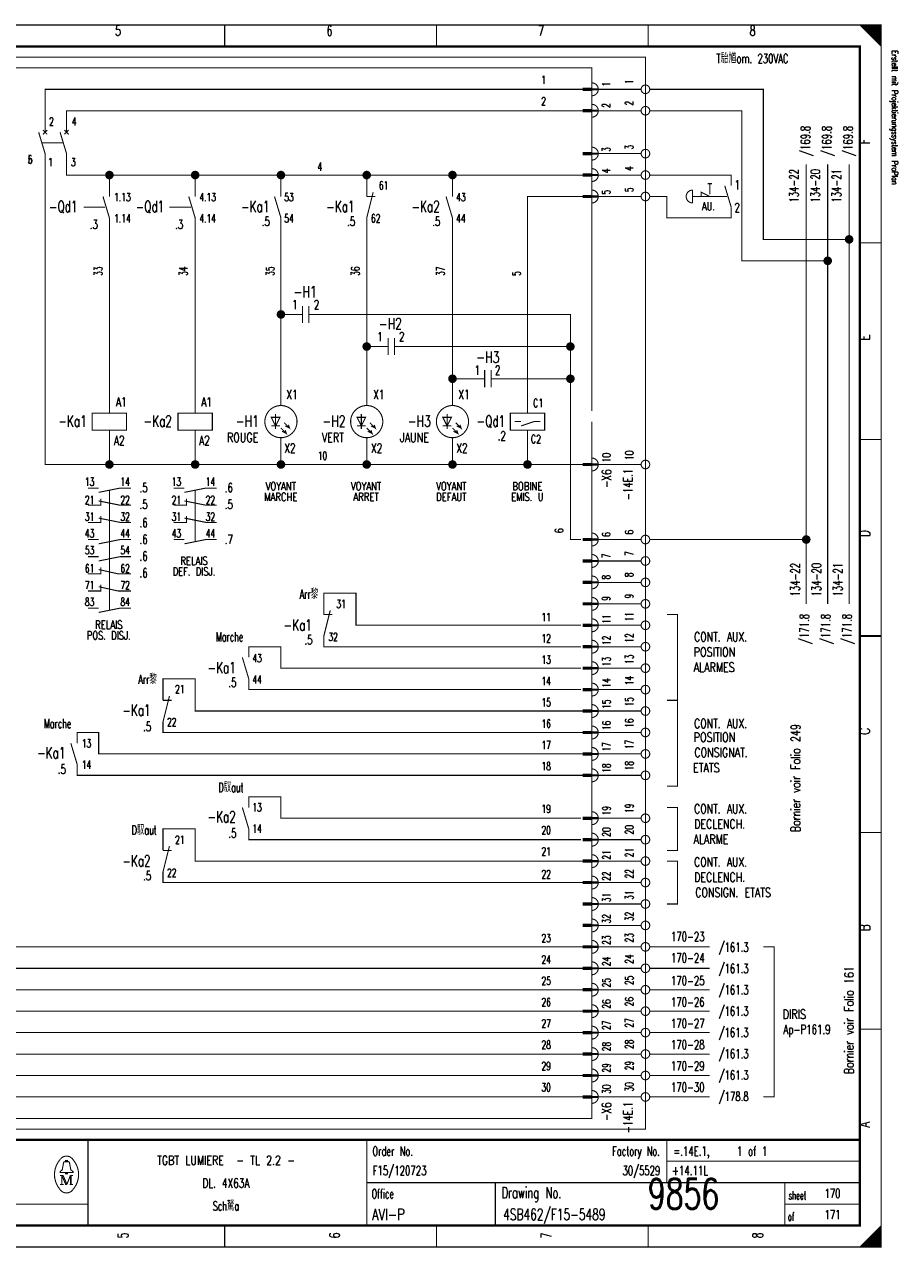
# Model space of a CAD drawing. Extents: x -1 to 409, y 0 to 286.
# Tile 2 of 2: x 205 to 409, y 0 to 285. Entities that reach past the tile are written whole.
import ezdxf
from ezdxf.enums import TextEntityAlignment as Align

# ---------------------------------------------------------------- set-up
doc = ezdxf.new("R2010")
doc.units = 0
doc.header["$MEASUREMENT"] = 0
doc.linetypes.add('GESTRICHELT', pattern=[3.75, 3, -0.75])
doc.layers.get('0').update_dxf_attribs({"color": 9, "linetype": 'CONTINUOUS'})
doc.layers.add('0L', color=7, linetype='CONTINUOUS')
doc.styles.get("Standard").update_dxf_attribs({"font": 'TXT', "bigfont": 'TXT'})

# ---------------------------------------------------------------- blocks, each defined once
blk = doc.blocks.new('BCIRCLE_FILLED')
at = {"color": 0, "linetype": 'Continuous', "const_width": 1, "flags": 128}
blk.add_lwpolyline([(0.5, 0, 1), (-0.5, 0, 1)], format="xyb", close=True, dxfattribs=at)

msp = doc.modelspace()

# ---------------------------------------------------------------- linework, layer by layer
at = {"color": 0, "const_width": 0.25, "flags": 128}
for points in [[(0, 142.5), (0, 285), (405, 285), (405, 0), (0, 0), (0, 142.5)], [(400, 285), (405, 280), (404.75, 280.25), (404.75, 285), (404.5, 285), (404.5, 280.5), (404.25, 280.75), (404.25, 285), (404, 285), (404, 281), (403.75, 281.25), (403.75, 285), (403.5, 285), (403.5, 281.5), (403.25, 281.75)], [(401.5, 283.5), (401.5, 285), (401.25, 285), (401.25, 283.75), (401, 284), (401, 285), (400.75, 285), (400.75, 284.25), (400.5, 284.5), (400.5, 285), (400.25, 285), (400.25, 284.75)], [(403.25, 281.75), (403.25, 285), (403, 285), (403, 282), (402.75, 282.25), (402.75, 285), (402.5, 285), (402.5, 282.5), (402.25, 282.75), (402.25, 285), (402, 285), (402, 283), (401.75, 283.25), (401.75, 285), (401.5, 285)], [(210, 260), (210, 270), (335.5, 270)], [(349, 270), (339, 270)], [(397.5, 235), (377.5, 235), (377.5, 270), (351, 270)], [(215, 260), (215, 265), (335.5, 265)], [(349, 265), (339, 265)], [(392.5, 230), (372.5, 230), (372.5, 265), (351, 265)], [(225, 182.5), (210, 182.5), (210, 255)], [(245, 250), (215, 250), (215, 255)], [(349, 255), (339, 255)], [(387.5, 150), (387.5, 252.5)], [(392.5, 150), (392.5, 252.5)], [(397.5, 150), (397.5, 252.5)], [(225, 250), (225, 245)], [(245, 245), (245, 250), (265, 250)], [(265, 245), (265, 250), (285, 250)], [(285, 245), (285, 250), (305, 250)], [(305, 245), (305, 250), (335.5, 250)], [(349, 250), (339, 250)], [(363, 245), (363, 246), (365, 245)], [(322.5, 194.5), (322.5, 245), (335.5, 245)], [(349, 245), (339, 245)], [(225, 194.5), (225, 240)], [(245, 194.5), (245, 240)], [(265, 196.25), (265, 240)], [(285, 196.25), (285, 240)], [(305, 196.25), (305, 240)], [(267, 217.5), (265, 217.5)], [(294.5, 210), (332.5, 210), (332.5, 217.5), (274.5, 217.5)], [(287, 210), (285, 210)], [(317, 202.5), (332.5, 202.5), (332.5, 210)], [(335.5, 55), (187.5, 55), (187.5, 207.5)], [(335.5, 60), (192.5, 60), (192.5, 207.5)], [(335.5, 65), (197.5, 65), (197.5, 207.5)], [(335.5, 70), (202.5, 70), (202.5, 207.5)], [(309.5, 202.5), (305, 202.5)], [(335, 165), (332.5, 165), (332.5, 202.5)], [(322.5, 194.5), (326.5, 194.5), (326.5, 190.5), (318.5, 190.5), (318.5, 194.5), (322.5, 194.5)], [(264.75, 193.5), (262.75, 193.5), (263.75, 191.5), (264.75, 193.5)], [(265, 191), (266.25, 189.75), (266, 190.5), (266.25, 189.75), (265.25, 190.25)], [(265.75, 192.25), (267, 191), (266.75, 191.75), (267, 191), (266, 191.5)], [(284.75, 193.5), (282.75, 193.5), (283.75, 191.5), (284.75, 193.5)], [(285, 191), (286.25, 189.75), (286, 190.5), (286.25, 189.75), (285.25, 190.25)], [(285.75, 192.25), (287, 191), (286.75, 191.75), (287, 191), (286, 191.5)], [(304.75, 193.5), (302.75, 193.5), (303.75, 191.5), (304.75, 193.5)], [(305, 191), (306.25, 189.75), (306, 190.5), (306.25, 189.75), (305.25, 190.25)], [(305.75, 192.25), (307, 191), (306.75, 191.75), (307, 191), (306, 191.5)], [(321, 191.5), (324, 192.5), (325.5, 192.5)], [(245, 182.5), (225, 182.5), (225, 190.5)], [(265, 182.5), (245, 182.5), (245, 190.5)], [(285, 182.5), (265, 182.5), (265, 188.75)], [(305, 182.5), (285, 182.5), (285, 188.75)], [(322.5, 182.5), (305, 182.5), (305, 188.75)], [(335.5, 182.5), (322.5, 182.5), (322.5, 190.5)], [(349, 182.5), (339, 182.5)], [(222.5, 176), (227.5, 177), (230, 177)], [(242.5, 176), (247.5, 177), (250, 177)], [(335.5, 50), (172.5, 50), (172.5, 175), (103, 175)], [(220, 173), (223, 173), (223, 174.5)], [(222.5, 174), (227.5, 173), (230, 173)], [(240, 173), (243, 173), (243, 174.5)], [(242.5, 174), (247.5, 173), (250, 173)], [(220, 169), (223, 169), (223, 170.5)], [(222.5, 170), (227.5, 169), (230, 169)], [(240, 169), (243, 169), (243, 170.5)], [(242.5, 170), (247.5, 169), (250, 169)], [(222.5, 164), (227.5, 165), (230, 165)], [(242.5, 164), (247.5, 165), (250, 165)], [(349, 165), (339, 165)], [(387.5, 165), (351, 165)], [(222.5, 160), (227.5, 161), (230, 161)], [(349, 160), (339, 160)], [(220, 157), (223, 157), (223, 158.5)], [(222.5, 158), (227, 157), (230, 157)], [(335.5, 45), (167.5, 45), (167.5, 155), (108, 155)], [(220, 153), (223, 153), (223, 154.5)], [(222.5, 154), (227, 153), (230, 153)], [(349, 155), (339, 155)], [(335, 145), (282.5, 145), (282.5, 152.5), (275, 152.5), (275, 147.5)], [(222.5, 148), (227.5, 149), (230, 149)], [(349, 150), (339, 150)], [(355, 127.5), (357.5, 127.5), (357.5, 147.5), (355, 147.5)], [(335, 140), (275, 140), (275, 142.5)], [(349, 145), (339, 145)], [(335, 135), (265, 135), (265, 140), (257.5, 140), (257.5, 137.5)], [(349, 140), (339, 140)], [(335.5, 40), (162.5, 40), (162.5, 135), (113, 135)], [(349, 135), (339, 135)], [(335.5, 125), (245, 125), (245, 132.5), (237.5, 132.5), (237.5, 127.5)], [(335, 130), (257.5, 130), (257.5, 132.5)], [(349, 130), (339, 130)], [(355, 127.5), (357.5, 127.5), (357.5, 107.5), (355, 107.5)], [(349, 125), (339, 125)], [(335.5, 35), (157.5, 35), (157.5, 120), (125, 120)], [(335.5, 115), (222.5, 115), (222.5, 120), (217.5, 120), (217.5, 117.5)], [(335.5, 120), (237.5, 120), (237.5, 122.5)], [(349, 120), (339, 120)], [(349, 115), (339, 115)], [(335.5, 110), (217.5, 110), (217.5, 112.5)], [(349, 110), (339, 110)], [(335, 100), (265, 100), (265, 105), (257.5, 105), (257.5, 102.5)], [(349, 100), (339, 100)], [(355, 102.5), (357.5, 102.5), (357.5, 92.5), (355, 92.5)], [(335.5, 90), (245, 90), (245, 97.5), (237.5, 97.5), (237.5, 92.5)], [(335, 95), (257.5, 95), (257.5, 97.5)], [(349, 95), (339, 95)], [(349, 90), (339, 90)], [(355, 90), (357.5, 90), (357.5, 80), (355, 80)], [(335.5, 85), (237.5, 85), (237.5, 87.5)], [(349, 85), (339, 85)], [(349, 80), (339, 80)], [(349, 75), (339, 75)], [(349, 70), (339, 70)], [(365, 70), (351, 70)], [(377.5, 70), (380, 70), (380, 35), (377.5, 35)], [(349, 65), (339, 65)], [(365, 65), (351, 65)], [(349, 60), (339, 60)], [(365, 60), (351, 60)], [(349, 55), (339, 55)], [(365, 55), (351, 55)], [(349, 50), (339, 50)], [(365, 50), (351, 50)], [(349, 45), (339, 45)], [(365, 45), (351, 45)], [(349, 40), (339, 40)], [(365, 40), (351, 40)], [(349, 35), (339, 35)], [(365, 35), (351, 35)], [(214.8, 19.9), (214.8, 20.2), (215.2, 20.2), (215.2, 19.9)], [(214.8, 17.4), (213.5, 17.4), (213.5, 17.6), (214, 18), (214.3, 19.6)], [(215.2, 17.4), (216.5, 17.4), (216.5, 17.6), (216, 18), (215.7, 19.6)], [(213.9, 16.7), (213.9, 14.6), (213.5, 14.6)], [(213.9, 16.7), (214.8, 14.6), (215.1, 14.6)], [(403, 0), (403, 3), (402.75, 2.75), (402.75, 0), (402.5, 0), (402.5, 2.5), (402.25, 2.25), (402.25, 0), (402, 0), (402, 2), (401.75, 1.75), (401.75, 0), (401.5, 0), (401.5, 1.5), (401.25, 1.25)], [(404.75, 4.75), (404.75, 0), (404.5, 0), (404.5, 4.5), (404.25, 4.25), (404.25, 0), (404, 0), (404, 4), (403.75, 3.75), (403.75, 0), (403.5, 0), (403.5, 3.5), (403.25, 3.25), (403.25, 0), (403, 0)], [(401.25, 1.25), (401.25, 0), (401, 0), (401, 1), (400.75, 0.75), (400.75, 0), (400.5, 0), (400.5, 0.5), (400.25, 0.25), (400.25, 0)]]:
    msp.add_lwpolyline(points, dxfattribs=at)
at = {"color": 0, "flags": 128}
for points, const_width in [([(0, 285), (405, 285), (405, 0), (0, 0)], 0.25), ([(5, 280), (400, 280), (400, 5), (5, 5)], 0.5), ([(5, 280), (400, 280), (400, 5), (5, 5)], 0.25), ([(337.5, 269.75), (335.5, 269.75), (335.5, 270.25), (337.5, 270.25)], 0.25), ([(337.5, 264.75), (335.5, 264.75), (335.5, 265.25), (337.5, 265.25)], 0.25), ([(337.5, 254.75), (335.5, 254.75), (335.5, 255.25), (337.5, 255.25)], 0.25), ([(337.5, 249.75), (335.5, 249.75), (335.5, 250.25), (337.5, 250.25)], 0.25), ([(337.5, 244.75), (335.5, 244.75), (335.5, 245.25), (337.5, 245.25)], 0.25), ([(221, 190.5), (229, 190.5), (229, 194.5), (221, 194.5)], 0.25), ([(241, 190.5), (249, 190.5), (249, 194.5), (241, 194.5)], 0.25), ([(337.5, 182.25), (335.5, 182.25), (335.5, 182.75), (337.5, 182.75)], 0.25), ([(337.5, 164.75), (335.5, 164.75), (335.5, 165.25), (337.5, 165.25)], 0.25), ([(337.5, 159.75), (335.5, 159.75), (335.5, 160.25), (337.5, 160.25)], 0.25), ([(337.5, 154.75), (335.5, 154.75), (335.5, 155.25), (337.5, 155.25)], 0.25), ([(337.5, 149.75), (335.5, 149.75), (335.5, 150.25), (337.5, 150.25)], 0.25), ([(337.5, 144.75), (335.5, 144.75), (335.5, 145.25), (337.5, 145.25)], 0.25), ([(337.5, 139.75), (335.5, 139.75), (335.5, 140.25), (337.5, 140.25)], 0.25), ([(337.5, 134.75), (335.5, 134.75), (335.5, 135.25), (337.5, 135.25)], 0.25), ([(337.5, 129.75), (335.5, 129.75), (335.5, 130.25), (337.5, 130.25)], 0.25), ([(337.5, 124.75), (335.5, 124.75), (335.5, 125.25), (337.5, 125.25)], 0.25), ([(337.5, 119.75), (335.5, 119.75), (335.5, 120.25), (337.5, 120.25)], 0.25), ([(337.5, 114.75), (335.5, 114.75), (335.5, 115.25), (337.5, 115.25)], 0.25), ([(337.5, 109.75), (335.5, 109.75), (335.5, 110.25), (337.5, 110.25)], 0.25), ([(337.5, 99.75), (335.5, 99.75), (335.5, 100.25), (337.5, 100.25)], 0.25), ([(337.5, 94.75), (335.5, 94.75), (335.5, 95.25), (337.5, 95.25)], 0.25), ([(337.5, 89.75), (335.5, 89.75), (335.5, 90.25), (337.5, 90.25)], 0.25), ([(337.5, 84.75), (335.5, 84.75), (335.5, 85.25), (337.5, 85.25)], 0.25), ([(337.5, 79.75), (335.5, 79.75), (335.5, 80.25), (337.5, 80.25)], 0.25), ([(337.5, 74.75), (335.5, 74.75), (335.5, 75.25), (337.5, 75.25)], 0.25), ([(337.5, 69.75), (335.5, 69.75), (335.5, 70.25), (337.5, 70.25)], 0.25), ([(337.5, 64.75), (335.5, 64.75), (335.5, 65.25), (337.5, 65.25)], 0.25), ([(337.5, 59.75), (335.5, 59.75), (335.5, 60.25), (337.5, 60.25)], 0.25), ([(337.5, 54.75), (335.5, 54.75), (335.5, 55.25), (337.5, 55.25)], 0.25), ([(337.5, 49.75), (335.5, 49.75), (335.5, 50.25), (337.5, 50.25)], 0.25), ([(337.5, 44.75), (335.5, 44.75), (335.5, 45.25), (337.5, 45.25)], 0.25), ([(337.5, 39.75), (335.5, 39.75), (335.5, 40.25), (337.5, 40.25)], 0.25), ([(337.5, 34.75), (335.5, 34.75), (335.5, 35.25), (337.5, 35.25)], 0.25), ([(214.8, 17.4), (215.2, 17.4), (215.2, 17.1), (214.8, 17.1)], 0.25)]:
    msp.add_lwpolyline(points, close=True, dxfattribs=dict(at, const_width=const_width))
at = {"color": 0}
for points, const_width in [([(251.875, 285), (251.875, 280)], 0.25), ([(301.25, 285), (301.25, 280)], 0.25), ([(350.625, 285), (350.625, 280)], 0.25), ([(335.5, 270), (337.5, 270)], 0.25), ([(335.5, 265), (337.5, 265)], 0.25), ([(208.5, 260), (210, 255)], 0.25), ([(210.5, 260.5), (209.5, 259.5)], 0.25), ([(209.5, 260.5), (210.5, 259.5)], 0.25), ([(213.5, 260), (215, 255)], 0.25), ([(215.5, 260.5), (214.5, 259.5)], 0.25), ([(214.5, 260.5), (215.5, 259.5)], 0.25), ([(335.5, 255), (337.5, 255)], 0.25), ([(335.5, 250), (337.5, 250)], 0.25), ([(286.5, 246), (285, 240)], 0.25), ([(361, 246.5), (361, 243.5)], 0.25), ([(364.5, 248), (365.5, 248)], 0.25), ([(368.5, 247.5), (370, 242.5)], 0.25), ([(223.5, 245), (225, 240)], 0.25), ([(243.5, 245), (245, 240)], 0.25), ([(263.5, 245), (265, 240)], 0.25), ([(285, 245), (287, 245)], 0.25), ([(303.5, 245), (305, 240)], 0.25), ([(335.5, 245), (337.5, 245)], 0.25), ([(405, 234.167), (400, 234.167)], 0.25), ([(270, 217.5), (267, 217.5)], 0.25), ([(270, 219.5), (270, 215.5)], 0.25), ([(271.5, 219.5), (271.5, 215.5)], 0.25), ([(271.5, 217.5), (274.5, 217.5)], 0.25), ([(290, 212), (290, 208)], 0.25), ([(291.5, 212), (291.5, 208)], 0.25), ([(290, 210), (287, 210)], 0.25), ([(291.5, 210), (294.5, 210)], 0.25), ([(312.5, 202.5), (309.5, 202.5)], 0.25), ([(312.5, 204.5), (312.5, 200.5)], 0.25), ([(314, 204.5), (314, 200.5)], 0.25), ([(314, 202.5), (317, 202.5)], 0.25), ([(263.75, 194.25), (263.75, 190.75)], 0.25), ([(283.75, 194.25), (283.75, 190.75)], 0.25), ([(303.75, 194.25), (303.75, 190.75)], 0.25), ([(262.75, 191.5), (264.75, 191.5)], 0.25), ([(282.75, 191.5), (284.75, 191.5)], 0.25), ([(302.75, 191.5), (304.75, 191.5)], 0.25), ([(319.5, 192.5), (321, 192.5)], 0.25), ([(405, 188.334), (400, 188.334)], 0.25), ([(335.5, 182.5), (337.5, 182.5)], 0.25), ([(220, 177), (222.5, 177)], 0.25), ([(240, 177), (242.5, 177)], 0.25), ([(220, 165), (222.5, 165)], 0.25), ([(240, 165), (242.5, 165)], 0.25), ([(335.5, 165), (337.5, 165)], 0.25), ([(220, 161), (222.5, 161)], 0.25), ([(335.5, 160), (337.5, 160)], 0.25), ([(335.5, 155), (337.5, 155)], 0.25), ([(220, 149), (222.5, 149)], 0.25), ([(276.5, 148.5), (275, 142.5)], 0.25), ([(335.5, 150), (337.5, 150)], 0.25), ([(275, 147.5), (277, 147.5)], 0.25), ([(335.5, 145), (337.5, 145)], 0.25), ([(400, 142.5), (405, 142.5)], 0.5), ([(405, 142.5), (400, 142.5)], 0.25), ([(335.5, 140), (337.5, 140)], 0.25), ([(256, 137.5), (257.5, 132.5)], 0.25), ([(335.5, 135), (337.5, 135)], 0.25), ([(239, 128.5), (237.5, 122.5)], 0.25), ([(335.5, 130), (337.5, 130)], 0.25), ([(237.5, 127.5), (239.5, 127.5)], 0.25), ([(335.5, 125), (337.5, 125)], 0.25), ([(335.5, 120), (337.5, 120)], 0.25), ([(216, 117.5), (217.5, 112.5)], 0.25), ([(335.5, 115), (337.5, 115)], 0.25), ([(335.5, 110), (337.5, 110)], 0.25), ([(256, 102.5), (257.5, 97.5)], 0.25), ([(335.5, 100), (337.5, 100)], 0.25), ([(335.5, 95), (337.5, 95)], 0.25), ([(405, 96.667), (400, 96.667)], 0.25), ([(239, 93.5), (237.5, 87.5)], 0.25), ([(237.5, 92.5), (239.5, 92.5)], 0.25), ([(335.5, 90), (337.5, 90)], 0.25), ([(335.5, 85), (337.5, 85)], 0.25), ([(335.5, 80), (337.5, 80)], 0.25), ([(335.5, 75), (337.5, 75)], 0.25), ([(335.5, 70), (337.5, 70)], 0.25), ([(335.5, 65), (337.5, 65)], 0.25), ([(335.5, 60), (337.5, 60)], 0.25), ([(335.5, 55), (337.5, 55)], 0.25), ([(335.5, 50), (337.5, 50)], 0.25), ([(405, 50.834), (400, 50.834)], 0.25), ([(335.5, 45), (337.5, 45)], 0.25), ([(335.5, 40), (337.5, 40)], 0.25), ([(335.5, 35), (337.5, 35)], 0.25), ([(400, 25), (5, 25)], 0.5), ([(220, 25), (220, 5)], 0.25), ([(285, 25), (285, 5)], 0.25), ([(355, 25), (355, 15)], 0.25), ([(214.6, 19.9), (215.5, 19.9)], 0.25), ([(355, 20), (400, 20)], 0.25), ([(213.5, 16.7), (214.2, 16.7)], 0.25), ([(213.9, 14.6), (214.3, 14.6)], 0.25), ([(214.2, 16.7), (215.1, 14.6)], 0.25), ([(215.1, 14.6), (215.9, 16.7)], 0.25), ([(216.5, 14.6), (215.7, 14.6)], 0.25), ([(215.9, 14.6), (215.9, 16.7)], 0.25), ([(215.9, 16.7), (216.5, 16.7)], 0.25), ([(216.1, 16.7), (216.1, 14.6)], 0.25), ([(285, 15), (400, 15)], 0.25), ([(315, 15), (315, 5)], 0.25), ([(382.5, 15), (382.5, 5)], 0.25), ([(5, 10), (220, 10)], 0.25), ([(382.5, 10), (400, 10)], 0.25), ([(251.875, 0), (251.875, 5)], 0.25), ([(301.25, 0), (301.25, 5)], 0.25), ([(350.625, 0), (350.625, 5)], 0.25), ([(405, 5), (400, 0)], 0.25)]:
    msp.add_lwpolyline(points, dxfattribs=dict(at, const_width=const_width))
at = {"color": 0, "linetype": 'GESTRICHELT', "const_width": 0.25, "flags": 128}
for points in [[(67.5, 277.5), (350, 277.5), (350, 27.5), (125, 27.5), (125, 65), (67.5, 65), (67.5, 277.5)], [(70, 250), (150, 250), (150, 275), (337.5, 275), (337.5, 225)], [(337.5, 192.5), (337.5, 30), (150, 30), (150, 82.5), (70, 82.5), (70, 250)], [(370, 247.5), (370, 250), (351, 250)], [(370, 242.5), (370, 240), (355, 240), (355, 245), (351, 245)]]:
    msp.add_lwpolyline(points, dxfattribs=at)
at = {"color": 0, "const_width": 0.25, "flags": 128}
for points in [[(337.5, 268.5, 1), (337.5, 271.5, 1)], [(337.5, 263.5, 1), (337.5, 266.5, 1)], [(337.5, 253.5, 1), (337.5, 256.5, 1)], [(337.5, 248.5, 1), (337.5, 251.5, 1)], [(337.5, 243.5, 1), (337.5, 246.5, 1)], [(361, 246.5, 1), (361, 243.5, 1)], [(337.5, 181, 1), (337.5, 184, 1)], [(337.5, 163.5, 1), (337.5, 166.5, 1)], [(337.5, 158.5, 1), (337.5, 161.5, 1)], [(337.5, 153.5, 1), (337.5, 156.5, 1)], [(337.5, 148.5, 1), (337.5, 151.5, 1)], [(337.5, 143.5, 1), (337.5, 146.5, 1)], [(337.5, 138.5, 1), (337.5, 141.5, 1)], [(337.5, 133.5, 1), (337.5, 136.5, 1)], [(337.5, 128.5, 1), (337.5, 131.5, 1)], [(337.5, 123.5, 1), (337.5, 126.5, 1)], [(337.5, 118.5, 1), (337.5, 121.5, 1)], [(337.5, 113.5, 1), (337.5, 116.5, 1)], [(337.5, 108.5, 1), (337.5, 111.5, 1)], [(337.5, 98.5, 1), (337.5, 101.5, 1)], [(337.5, 93.5, 1), (337.5, 96.5, 1)], [(337.5, 88.5, 1), (337.5, 91.5, 1)], [(337.5, 83.5, 1), (337.5, 86.5, 1)], [(337.5, 78.5, 1), (337.5, 81.5, 1)], [(337.5, 73.5, 1), (337.5, 76.5, 1)], [(337.5, 68.5, 1), (337.5, 71.5, 1)], [(337.5, 63.5, 1), (337.5, 66.5, 1)], [(337.5, 58.5, 1), (337.5, 61.5, 1)], [(337.5, 53.5, 1), (337.5, 56.5, 1)], [(337.5, 48.5, 1), (337.5, 51.5, 1)], [(337.5, 43.5, 1), (337.5, 46.5, 1)], [(337.5, 38.5, 1), (337.5, 41.5, 1)], [(337.5, 33.5, 1), (337.5, 36.5, 1)], [(213.499601, 20.388348, 0.373815), (213.488, 13.425, 0.373815)], [(216.493359, 20.403602, 0.530775), (213.513, 20.413, 0.530775)], [(214.6, 19.9, 0.414214), (214.3, 19.6, 0.414214)], [(215.7, 19.6, 0.414214), (215.4, 19.9, 0.414214)], [(216.498075, 13.401685, 0.378582), (216.463, 20.438, 0.378582)], [(213.502705, 13.401803, 0.532213), (216.488, 13.388, 0.532213)]]:
    msp.add_lwpolyline(points, format="xyb", dxfattribs=at)
for points in [[(351, 270, 1), (349, 270, 1)], [(351, 265, 1), (349, 265, 1)], [(351, 255, 1), (349, 255, 1)], [(351, 250, 1), (349, 250, 1)], [(351, 245, 1), (349, 245, 1)], [(268.75, 192.5, 1), (261.25, 192.5, 1)], [(288.75, 192.5, 1), (281.25, 192.5, 1)], [(308.75, 192.5, 1), (301.25, 192.5, 1)], [(351, 182.5, 1), (349, 182.5, 1)], [(351, 165, 1), (349, 165, 1)], [(351, 160, 1), (349, 160, 1)], [(351, 155, 1), (349, 155, 1)], [(351, 150, 1), (349, 150, 1)], [(351, 145, 1), (349, 145, 1)], [(351, 140, 1), (349, 140, 1)], [(351, 135, 1), (349, 135, 1)], [(351, 130, 1), (349, 130, 1)], [(351, 125, 1), (349, 125, 1)], [(351, 120, 1), (349, 120, 1)], [(351, 115, 1), (349, 115, 1)], [(351, 110, 1), (349, 110, 1)], [(351, 100, 1), (349, 100, 1)], [(351, 95, 1), (349, 95, 1)], [(351, 90, 1), (349, 90, 1)], [(351, 85, 1), (349, 85, 1)], [(351, 80, 1), (349, 80, 1)], [(351, 75, 1), (349, 75, 1)], [(351, 70, 1), (349, 70, 1)], [(351, 65, 1), (349, 65, 1)], [(351, 60, 1), (349, 60, 1)], [(351, 55, 1), (349, 55, 1)], [(351, 50, 1), (349, 50, 1)], [(351, 45, 1), (349, 45, 1)], [(351, 40, 1), (349, 40, 1)], [(351, 35, 1), (349, 35, 1)]]:
    msp.add_lwpolyline(points, format="xyb", close=True, dxfattribs=at)
at = {"color": 0, "linetype": 'GESTRICHELT', "const_width": 0.25}
for points in [[(209.25, 257.5), (214.25, 257.5)], [(365, 248), (365, 245.5)], [(219, 242.5), (224, 242.5)], [(239, 242.5), (244, 242.5)], [(367, 245), (361, 245)], [(364, 245), (369, 245)], [(337.5, 195), (337.5, 230)], [(225, 164.5), (225, 176.5)], [(245, 164.5), (245, 176.5)], [(225, 148.5), (225, 169)]]:
    msp.add_lwpolyline(points, dxfattribs=at)
at = {"layer": '0L', "color": 0}
for points in [[(338.95, 270.25), (337.55, 270.25), (338.95, 269.75), (337.55, 269.75)], [(338.95, 265.25), (337.55, 265.25), (338.95, 264.75), (337.55, 264.75)], [(338.95, 255.25), (337.55, 255.25), (338.95, 254.75), (337.55, 254.75)], [(338.95, 250.25), (337.55, 250.25), (338.95, 249.75), (337.55, 249.75)], [(338.95, 245.25), (337.55, 245.25), (338.95, 244.75), (337.55, 244.75)], [(338.95, 182.75), (337.55, 182.75), (338.95, 182.25), (337.55, 182.25)], [(338.95, 165.25), (337.55, 165.25), (338.95, 164.75), (337.55, 164.75)], [(338.95, 160.25), (337.55, 160.25), (338.95, 159.75), (337.55, 159.75)], [(338.95, 155.25), (337.55, 155.25), (338.95, 154.75), (337.55, 154.75)], [(338.95, 150.25), (337.55, 150.25), (338.95, 149.75), (337.55, 149.75)], [(338.95, 145.25), (337.55, 145.25), (338.95, 144.75), (337.55, 144.75)], [(338.95, 140.25), (337.55, 140.25), (338.95, 139.75), (337.55, 139.75)], [(338.95, 135.25), (337.55, 135.25), (338.95, 134.75), (337.55, 134.75)], [(338.95, 130.25), (337.55, 130.25), (338.95, 129.75), (337.55, 129.75)], [(338.95, 125.25), (337.55, 125.25), (338.95, 124.75), (337.55, 124.75)], [(338.95, 120.25), (337.55, 120.25), (338.95, 119.75), (337.55, 119.75)], [(338.95, 115.25), (337.55, 115.25), (338.95, 114.75), (337.55, 114.75)], [(338.95, 110.25), (337.55, 110.25), (338.95, 109.75), (337.55, 109.75)], [(338.95, 100.25), (337.55, 100.25), (338.95, 99.75), (337.55, 99.75)], [(338.95, 95.25), (337.55, 95.25), (338.95, 94.75), (337.55, 94.75)], [(338.95, 90.25), (337.55, 90.25), (338.95, 89.75), (337.55, 89.75)], [(338.95, 85.25), (337.55, 85.25), (338.95, 84.75), (337.55, 84.75)], [(338.95, 80.25), (337.55, 80.25), (338.95, 79.75), (337.55, 79.75)], [(338.95, 75.25), (337.55, 75.25), (338.95, 74.75), (337.55, 74.75)], [(338.95, 70.25), (337.55, 70.25), (338.95, 69.75), (337.55, 69.75)], [(338.95, 65.25), (337.55, 65.25), (338.95, 64.75), (337.55, 64.75)], [(338.95, 60.25), (337.55, 60.25), (338.95, 59.75), (337.55, 59.75)], [(338.95, 55.25), (337.55, 55.25), (338.95, 54.75), (337.55, 54.75)], [(338.95, 50.25), (337.55, 50.25), (338.95, 49.75), (337.55, 49.75)], [(338.95, 45.25), (337.55, 45.25), (338.95, 44.75), (337.55, 44.75)], [(338.95, 40.25), (337.55, 40.25), (338.95, 39.75), (337.55, 39.75)], [(338.95, 35.25), (337.55, 35.25), (338.95, 34.75), (337.55, 34.75)]]:
    msp.add_solid(points, dxfattribs=at)

# ---------------------------------------------------------------- block references
at = {"color": 0}
for p in [(225, 250), (245, 250), (265, 250), (285, 250), (305, 250), (397.5, 235), (392.5, 230), (265, 217.5), (285, 210), (332.5, 210), (305, 202.5), (332.5, 202.5), (225, 182.5), (245, 182.5), (265, 182.5), (285, 182.5), (305, 182.5), (322.5, 182.5), (387.5, 165)]:
    msp.add_blockref('BCIRCLE_FILLED', p, dxfattribs=at)

# ---------------------------------------------------------------- texts
for s, height, width, p in [('5', 2.38125, 0.672, (226.989415, 284.858032)), ('6', 2.38125, 0.672, (276.323163, 284.858032)), ('7', 2.38125, 0.672, (325.656912, 284.858032)), ('8', 2.38125, 0.672, (374.99066, 284.858032)), ('AU.', 1.905, 0.738667, (364.698007, 243.687422)), ('-H1', 2.619375, 0.709333, (270.644458, 224.09589)), ('-H2', 2.619375, 0.709333, (290.519925, 216.64259)), ('-H3', 2.619375, 0.709333, (313.234745, 208.834371)), ('VOYANT', 1.905, 0.76, (264.965753, 178.382316)), ('VOYANT', 1.905, 0.76, (284.84122, 178.382316)), ('VOYANT', 1.905, 0.76, (304.716687, 178.382316)), ('BOBINE', 1.905, 0.76, (322.46264, 178.382316)), ('MARCHE', 1.905, 0.76, (264.965753, 175.897883)), ('ARRET', 1.905, 0.76, (284.84122, 175.897883)), ('DEFAUT', 1.905, 0.76, (304.716687, 175.897883)), ('EMIS. U', 1.905, 0.741714, (322.46264, 175.897883)), ('RELAIS', 1.905, 0.76, (244.735367, 160.991283)), ('DEF. DISJ.', 1.905, 0.7408, (244.735367, 158.506849)), ('RELAIS', 1.905, 0.76, (224.8599, 146.084682)), ('POS. DISJ.', 1.905, 0.7408, (224.8599, 143.600249)), ('TGBT LUMIERE  - TL 2.2 -', 2.143125, 0.754667, (252.188667, 21.295143)), ('DL. 4X63A', 2.143125, 0.716444, (252.188667, 15.971357)), ('Sch駑a', 2.143125, 0.626667, (252.188667, 10.647572))]:
    msp.add_text(s, height=height, dxfattribs=dict(at, width=width)).set_placement(p, align=Align.TOP_CENTER)
for s, height, width, p in [('T駘馗om. 230VAC', 2.143125, 0.669867, (366.520517, 278.256538)), ('1', 1.905, 0.672, (325.7066, 273.145704)), ('2', 1.905, 0.672, (325.7066, 268.176837)), ('1', 1.905, 0.672, (210.712827, 253.980075)), ('3', 1.905, 0.672, (216.036613, 253.980075)), ('4', 1.905, 0.672, (273.533499, 252.915318)), ('1', 2.143125, 0.672, (370.78132, 248.798257)), ('1.13', 1.905, 0.678, (226.098568, 245.816936)), ('4.13', 1.905, 0.678, (245.974035, 245.816936)), ('53', 1.905, 0.672, (265.774969, 245.816936)), ('43', 1.905, 0.672, (305.880822, 245.816936)), ('2', 2.143125, 0.672, (370.78132, 243.474471)), ('1.14', 1.905, 0.678, (226.098568, 240.84807)), ('4.14', 1.905, 0.678, (245.974035, 240.84807)), ('54', 1.905, 0.672, (265.774969, 240.84807)), ('62', 1.905, 0.672, (286.005355, 240.84807)), ('44', 1.905, 0.672, (305.880822, 240.84807)), ('A2', 2.143125, 0.716, (226.036457, 189.171856)), ('A2', 2.143125, 0.716, (245.911924, 189.171856)), ('C2', 1.905, 0.716, (323.284278, 189.384807)), ('X2', 2.143125, 0.716, (265.787391, 187.39726)), ('10', 1.905, 0.672, (273.583188, 185.480697)), ('X2', 2.143125, 0.716, (286.017777, 187.39726)), ('X2', 2.143125, 0.716, (305.893244, 187.39726)), ('13', 1.905, 0.672, (219.280573, 179.447073)), ('.5', 2.143125, 0.684, (232.032814, 178.169365)), ('.5', 2.143125, 0.684, (232.032814, 178.169365)), ('13', 1.905, 0.672, (239.510959, 179.447073)), ('.6', 2.143125, 0.684, (251.908281, 178.169365)), ('.6', 2.143125, 0.684, (251.908281, 178.169365)), ('21', 1.905, 0.672, (219.280573, 175.188045)), ('.5', 2.143125, 0.684, (232.032814, 174.265255)), ('.5', 2.143125, 0.684, (232.032814, 174.265255)), ('21', 1.905, 0.672, (239.510959, 175.188045)), ('.5', 2.143125, 0.684, (251.908281, 174.265255)), ('.5', 2.143125, 0.684, (251.908281, 174.265255)), ('31', 1.905, 0.672, (219.280573, 171.283935)), ('31', 1.905, 0.672, (239.510959, 171.283935)), ('.6', 2.143125, 0.684, (232.032814, 170.006227)), ('.6', 2.143125, 0.684, (232.032814, 170.006227)), ('43', 1.905, 0.672, (219.280573, 167.379826)), ('.6', 2.143125, 0.684, (232.032814, 166.102117)), ('.6', 2.143125, 0.684, (232.032814, 166.102117)), ('43', 1.905, 0.672, (239.510959, 167.379826)), ('.7', 2.143125, 0.684, (251.908281, 166.102117)), ('.7', 2.143125, 0.684, (251.908281, 166.102117)), ('53', 1.905, 0.672, (219.280573, 163.475716)), ('.6', 2.143125, 0.684, (232.032814, 162.198007)), ('.6', 2.143125, 0.684, (232.032814, 162.198007)), ('61', 1.905, 0.672, (219.280573, 159.216687)), ('.6', 2.143125, 0.684, (232.032814, 158.293898)), ('.6', 2.143125, 0.684, (232.032814, 158.293898)), ('71', 1.905, 0.672, (219.280573, 155.312578)), ('83', 1.905, 0.672, (219.280573, 151.408468)), ('11', 1.905, 0.672, (325.756289, 147.859278)), ('32', 1.905, 0.672, (276.067621, 143.24533)), ('12', 1.905, 0.672, (325.756289, 142.890411)), ('CONT. AUX.', 2.143125, 0.7408, (361.352895, 143.387298)), ('POSITION', 2.143125, 0.76, (361.253518, 139.838107)), ('43', 1.905, 0.672, (258.321669, 138.276463)), ('13', 1.905, 0.672, (325.756289, 137.921544)), ('ALARMES', 2.143125, 0.76, (361.253518, 136.288917)), ('44', 1.905, 0.672, (258.321669, 133.307597)), ('14', 1.905, 0.672, (325.756289, 132.952677)), ('15', 1.905, 0.672, (325.756289, 127.983811)), ('22', 1.905, 0.672, (238.446202, 123.369863)), ('16', 1.905, 0.672, (325.756289, 123.014944)), ('CONT. AUX.', 2.143125, 0.7408, (361.352895, 123.156912)), ('POSITION', 2.143125, 0.76, (361.253518, 119.96264)), ('13', 1.905, 0.672, (218.570735, 118.400996)), ('17', 1.905, 0.672, (325.756289, 118.046077)), ('CONSIGNAT.', 2.143125, 0.7536, (361.402584, 116.41345)), ('14', 1.905, 0.672, (218.570735, 113.43213)), ('18', 1.905, 0.672, (325.756289, 113.07721)), ('ETATS', 2.143125, 0.76, (361.104452, 112.864259)), ('13', 1.905, 0.672, (258.321669, 103.494396)), ('19', 1.905, 0.672, (325.756289, 103.139477)), ('CONT. AUX.', 2.143125, 0.7408, (361.352895, 103.281445)), ('14', 1.905, 0.672, (258.321669, 98.525529)), ('20', 1.905, 0.672, (325.756289, 98.17061)), ('DECLENCH.', 2.143125, 0.752889, (361.365318, 99.732254)), ('ALARME', 2.143125, 0.76, (361.191407, 96.183064)), ('21', 1.905, 0.672, (325.756289, 93.201743)), ('CONT. AUX.', 2.143125, 0.7408, (361.352895, 90.859278)), ('22', 1.905, 0.672, (238.446202, 88.232877)), ('22', 1.905, 0.672, (325.756289, 87.877958)), ('DECLENCH.', 2.143125, 0.752889, (361.365318, 87.310087)), ('CONSIGN. ETATS', 2.143125, 0.750857, (361.613761, 83.760897)), ('23', 1.905, 0.672, (325.756289, 72.971357)), ('/161.3', 2.143125, 0.68, (367.075965, 70.983811)), ('24', 1.905, 0.672, (325.756289, 68.002491)), ('/161.3', 2.143125, 0.68, (367.075965, 66.014944)), ('25', 1.905, 0.672, (325.756289, 63.033624)), ('/161.3', 2.143125, 0.68, (367.075965, 61.046077)), ('26', 1.905, 0.672, (325.756289, 58.064757)), ('/161.3', 2.143125, 0.68, (367.075965, 56.07721)), ('DIRIS', 2.143125, 0.76, (381.994988, 55.367372)), ('27', 1.905, 0.672, (325.756289, 53.09589)), ('Ap-P161.9', 2.143125, 0.688889, (382.168898, 51.818182)), ('/161.3', 2.143125, 0.68, (367.075965, 51.108344)), ('28', 1.905, 0.672, (325.756289, 48.127024)), ('/161.3', 2.143125, 0.68, (367.075965, 46.139477)), ('29', 1.905, 0.672, (325.756289, 43.158157)), ('/161.3', 2.143125, 0.68, (367.075965, 41.17061)), ('30', 1.905, 0.672, (325.756289, 38.18929)), ('/178.8', 2.143125, 0.68, (367.075965, 36.201743)), ('Order No.', 2.143125, 0.656889, (286.328331, 23.424658)), ('=.14E.1,    1 of 1', 2.143125, 0.682222, (356.495828, 23.424658)), ('Office', 2.143125, 0.626667, (286.154421, 13.486924)), ('Drawing No.', 2.619375, 0.646545, (316.427242, 13.983811)), ('sheet', 1.905, 0.6, (383.377397, 12.990037)), ('of', 1.905, 0.6, (383.228331, 8.021171))]:
    msp.add_text(s, height=height, dxfattribs=dict(at, width=width)).set_placement(p, align=Align.TOP_LEFT)
for s, height, rotation, width, p in [('Erstellt mit Projektierungssystem ProPlan', 1.42875, 270, 0.622634, (407.023879, 279.056912)), ('1', 1.905, 90, 0.672, (347.711582, 271.209755)), ('2', 1.905, 90, 0.672, (347.711582, 266.240889)), ('3', 1.905, 90, 0.672, (347.711582, 255.948236)), ('4', 1.905, 90, 0.672, (347.711582, 250.979369)), ('5', 1.905, 90, 0.672, (347.711582, 246.010503)), ('33', 1.905, 90, 0.672, (223.894521, 226.489955)), ('34', 1.905, 90, 0.672, (243.769988, 226.489955)), ('35', 1.905, 90, 0.672, (264.000374, 226.489955)), ('36', 1.905, 90, 0.672, (283.875841, 226.489955)), ('37', 1.905, 90, 0.672, (303.751308, 226.489955)), ('5', 1.905, 90, 0.672, (321.447572, 226.489955)), ('10', 1.905, 90, 0.672, (347.76127, 183.544749)), ('6', 1.905, 90, 0.672, (331.385305, 166.508635)), ('6', 1.905, 90, 0.672, (347.711582, 166.153716)), ('7', 1.905, 90, 0.672, (347.711582, 161.184849)), ('8', 1.905, 90, 0.672, (347.711582, 156.215982)), ('134-22', 2.143125, 90, 0.676, (386.63378, 151.727382)), ('134-20', 2.143125, 90, 0.676, (391.602646, 151.727382)), ('134-21', 2.143125, 90, 0.676, (396.571513, 151.727382)), ('9', 1.905, 90, 0.672, (347.711582, 151.247115)), ('11', 1.905, 90, 0.672, (347.76127, 145.923329)), ('12', 1.905, 90, 0.672, (347.76127, 140.954463)), ('13', 1.905, 90, 0.672, (347.76127, 135.985596)), ('14', 1.905, 90, 0.672, (347.76127, 131.016729)), ('15', 1.905, 90, 0.672, (347.76127, 126.047862)), ('16', 1.905, 90, 0.672, (347.76127, 121.078996)), ('17', 1.905, 90, 0.672, (347.76127, 116.110129)), ('18', 1.905, 90, 0.672, (347.76127, 111.141262)), ('19', 1.905, 90, 0.672, (347.76127, 101.203529)), ('20', 1.905, 90, 0.672, (347.76127, 96.234662)), ('21', 1.905, 90, 0.672, (347.76127, 90.910876)), ('22', 1.905, 90, 0.672, (347.76127, 85.942009)), ('31', 1.905, 90, 0.672, (347.76127, 80.973143)), ('32', 1.905, 90, 0.672, (347.76127, 76.004276)), ('23', 1.905, 90, 0.672, (347.76127, 71.035409)), ('24', 1.905, 90, 0.672, (347.76127, 66.066542)), ('25', 1.905, 90, 0.672, (347.76127, 61.097676)), ('26', 1.905, 90, 0.672, (347.76127, 56.128809)), ('27', 1.905, 90, 0.672, (347.76127, 51.159942)), ('28', 1.905, 90, 0.672, (347.76127, 46.191075)), ('29', 1.905, 90, 0.672, (347.76127, 41.222209)), ('30', 1.905, 90, 0.672, (347.76127, 36.253342))]:
    msp.add_text(s, height=height, rotation=rotation, dxfattribs=dict(at, width=width)).set_placement(p, align=Align.BOTTOM_LEFT)
for s, height, width, p in [('1', 1.905, 0.672, (339.903362, 270.66127)), ('2', 1.905, 0.672, (339.903362, 265.692403)), ('/169.8', 2.143125, 0.68, (386.241594, 254.476961)), ('/169.8', 2.143125, 0.68, (391.210461, 254.476961)), ('/169.8', 2.143125, 0.68, (396.179328, 254.476961)), ('F', 2.38125, 0.76, (399.909527, 257.174346)), ('3', 1.905, 0.672, (339.903362, 255.399751)), ('4', 1.905, 0.672, (339.903362, 250.430884)), ('5', 1.905, 0.672, (339.903362, 245.462017)), ('E', 2.38125, 0.76, (399.909527, 211.389788)), ('10', 1.905, 0.672, (339.953051, 182.996264)), ('6', 1.905, 0.672, (339.903362, 165.60523)), ('D', 2.38125, 0.76, (399.921949, 165.60523)), ('7', 1.905, 0.672, (339.903362, 160.636364)), ('8', 1.905, 0.672, (339.903362, 155.667497)), ('9', 1.905, 0.672, (339.903362, 150.69863)), ('11', 1.905, 0.672, (339.953051, 145.374844)), ('12', 1.905, 0.672, (339.953051, 140.405978)), ('13', 1.905, 0.672, (339.953051, 135.437111)), ('14', 1.905, 0.672, (339.953051, 130.468244)), ('15', 1.905, 0.672, (339.953051, 125.499377)), ('16', 1.905, 0.672, (339.953051, 120.530511)), ('C', 2.38125, 0.76, (399.921949, 119.465753)), ('17', 1.905, 0.672, (339.953051, 115.561644)), ('Bornier voir Folio 249', 2.143125, 0.76, (383.943536, 96.747983)), ('18', 1.905, 0.672, (339.953051, 110.592777)), ('19', 1.905, 0.672, (339.953051, 100.655044)), ('20', 1.905, 0.672, (339.953051, 95.686177)), ('21', 1.905, 0.672, (339.953051, 90.362391)), ('22', 1.905, 0.672, (339.953051, 85.393524)), ('31', 1.905, 0.672, (339.953051, 80.424658)), ('32', 1.905, 0.672, (339.953051, 75.455791)), ('B', 2.38125, 0.76, (399.909527, 73.681196)), ('23', 1.905, 0.672, (339.953051, 70.486924)), ('24', 1.905, 0.672, (339.953051, 65.518057)), ('25', 1.905, 0.672, (339.953051, 60.549191)), ('Bornier voir Folio 161', 2.143125, 0.76, (396.404787, 40.308612)), ('26', 1.905, 0.672, (339.953051, 55.580324)), ('27', 1.905, 0.672, (339.953051, 50.611457)), ('28', 1.905, 0.672, (339.953051, 45.64259)), ('29', 1.905, 0.672, (339.953051, 40.673724)), ('30', 1.905, 0.672, (339.953051, 35.704857)), ('A', 2.38125, 0.76, (399.909527, 27.896638))]:
    msp.add_text(s, height=height, rotation=90, dxfattribs=dict(at, width=width)).set_placement(p, align=Align.TOP_LEFT)
for s, height, width, p in [('2', 1.905, 0.672, (210.932877, 260.964882)), ('4', 1.905, 0.672, (216.256663, 260.964882)), ('5', 1.905, 0.672, (205.96401, 252.091905)), ('6', 1.905, 0.672, (205.96401, 252.091905)), ('61', 1.905, 0.672, (287.865131, 246.058281)), ('2', 2.143125, 0.672, (272.688792, 218.062267)), ('2', 2.143125, 0.672, (292.564259, 210.608966)), ('2', 2.143125, 0.672, (314.924159, 202.800747)), ('X1', 2.143125, 0.716, (266.282503, 197.122042)), ('X1', 2.143125, 0.716, (286.512889, 197.122042)), ('X1', 2.143125, 0.716, (306.388356, 197.122042)), ('A1', 2.143125, 0.716, (226.531569, 195.347447)), ('A1', 2.143125, 0.716, (246.407036, 195.347447)), ('C1', 1.905, 0.716, (323.77939, 195.304857)), ('31', 1.905, 0.672, (277.927397, 148.455542)), ('21', 1.905, 0.672, (240.305978, 128.580075)), ('21', 1.905, 0.672, (240.305978, 93.443088)), ('F15/120723', 2.143125, 0.6832, (286.390442, 16.113325)), ('+14.11L', 2.143125, 0.691429, (356.16043, 16.113325)), ('9856', 7, 0.6928, (350.581462, 6.783637)), ('170', 2.143125, 0.672, (391.771233, 10.789539)), ('AVI-P', 2.619375, 0.7472, (286.241376, 5.508344)), ('4SB462/F15-5489', 2.619375, 0.6928, (316.787484, 5.508344)), ('171', 2.143125, 0.672, (391.771233, 5.820672))]:
    msp.add_text(s, height=height, dxfattribs=dict(at, width=width)).set_placement(p, align=Align.BOTTOM_LEFT)
for s, width, p in [('134-22', 0.676, (386.34807, 251.424658)), ('134-20', 0.676, (391.316936, 251.424658)), ('134-21', 0.676, (396.285803, 251.424658)), ('-14E.1', 0.694667, (347.661893, 181.505604)), ('-14E.1', 0.694667, (347.661893, 33.859278))]:
    msp.add_text(s, height=2.143125, rotation=90, dxfattribs=dict(at, width=width)).set_placement(p, align=Align.BOTTOM_RIGHT)
for s, height, width, p in [('-Qd1', 2.619375, 0.682, (217.557441, 243.971357)), ('-Qd1', 2.619375, 0.682, (237.787827, 243.971357)), ('-Ka1', 2.619375, 0.682, (262.286115, 243.971357)), ('-Ka1', 2.619375, 0.682, (282.161582, 243.971357)), ('-Ka2', 2.619375, 0.682, (302.037049, 243.971357)), ('.5', 2.143125, 0.684, (262.428082, 240.280199)), ('.5', 2.143125, 0.684, (262.428082, 240.280199)), ('.5', 2.143125, 0.684, (282.303549, 240.280199)), ('.5', 2.143125, 0.684, (282.303549, 240.280199)), ('.5', 2.143125, 0.684, (302.179016, 240.280199)), ('.5', 2.143125, 0.684, (302.179016, 240.280199)), ('.3', 2.143125, 0.684, (222.322229, 239.570361)), ('.3', 2.143125, 0.684, (222.322229, 239.570361)), ('.3', 2.143125, 0.684, (242.197696, 239.570361)), ('.3', 2.143125, 0.684, (242.197696, 239.570361)), ('-Ka2', 2.619375, 0.682, (239.571295, 193.927771)), ('-H2', 2.619375, 0.709333, (280.085305, 193.927771)), ('-H3', 2.619375, 0.709333, (299.960772, 193.927771)), ('-Qd1', 2.619375, 0.682, (317.289695, 193.927771)), ('-Ka1', 2.619375, 0.682, (219.695828, 193.927771)), ('-H1', 2.619375, 0.709333, (259.854919, 193.927771)), ('ROUGE', 2.143125, 0.76, (259.73957, 189.881694)), ('VERT', 2.143125, 0.76, (279.686021, 189.881694)), ('JAUNE', 2.143125, 0.76, (299.517123, 189.881694)), ('.2', 2.143125, 0.684, (317.440535, 190.236613)), ('.2', 2.143125, 0.684, (317.440535, 190.236613)), ('14', 1.905, 0.672, (229.757783, 179.447073)), ('14', 1.905, 0.672, (249.63325, 179.447073)), ('22', 1.905, 0.672, (229.757783, 175.188045)), ('22', 1.905, 0.672, (249.63325, 175.188045)), ('32', 1.905, 0.672, (229.757783, 171.283935)), ('32', 1.905, 0.672, (249.63325, 171.283935)), ('44', 1.905, 0.672, (229.757783, 167.379826)), ('44', 1.905, 0.672, (249.63325, 167.379826)), ('54', 1.905, 0.672, (229.757783, 163.475716)), ('62', 1.905, 0.672, (229.757783, 159.216687)), ('72', 1.905, 0.672, (229.757783, 155.312578)), ('84', 1.905, 0.672, (229.757783, 151.408468)), ('Arr黎', 2.143125, 0.632, (273.687889, 153.325031)), ('-Ka1', 2.619375, 0.682, (272.223848, 146.368618)), ('Marche', 2.143125, 0.626667, (256.216999, 143.387298)), ('.5', 2.143125, 0.684, (272.365816, 142.67746)), ('.5', 2.143125, 0.684, (272.365816, 142.67746)), ('-Ka1', 2.619375, 0.682, (254.477895, 136.430884)), ('Arr黎', 2.143125, 0.632, (236.066469, 133.449564)), ('.5', 2.143125, 0.684, (254.619863, 132.739726)), ('.5', 2.143125, 0.684, (254.619863, 132.739726)), ('-Ka1', 2.619375, 0.682, (234.602428, 126.493151)), ('Marche', 2.143125, 0.626667, (216.111146, 123.156912)), ('.5', 2.143125, 0.684, (234.744396, 122.447073)), ('.5', 2.143125, 0.684, (234.744396, 122.447073)), ('-Ka1', 2.619375, 0.682, (214.726961, 116.555417)), ('.5', 2.143125, 0.684, (214.868929, 112.50934)), ('.5', 2.143125, 0.684, (214.868929, 112.50934)), ('D馭aut', 2.143125, 0.626667, (256.252491, 108.250311)), ('-Ka2', 2.619375, 0.682, (254.477895, 101.648817)), ('D馭aut', 2.143125, 0.626667, (236.022105, 98.312578)), ('.5', 2.143125, 0.684, (254.619863, 97.60274)), ('.5', 2.143125, 0.684, (254.619863, 97.60274)), ('-Ka2', 2.619375, 0.682, (234.602428, 91.356164)), ('.5', 2.143125, 0.684, (234.744396, 87.665006)), ('.5', 2.143125, 0.684, (234.744396, 87.665006)), ('170-23', 2.143125, 0.676, (363.784091, 73.468244)), ('170-24', 2.143125, 0.676, (363.784091, 68.499377)), ('170-25', 2.143125, 0.676, (363.784091, 63.175592)), ('170-26', 2.143125, 0.676, (363.784091, 58.206725)), ('170-27', 2.143125, 0.676, (363.784091, 53.237858)), ('170-28', 2.143125, 0.676, (363.784091, 48.268991)), ('170-29', 2.143125, 0.676, (363.784091, 43.300125)), ('170-30', 2.143125, 0.676, (363.784091, 38.331258)), ('Factory No.', 2.143125, 0.646545, (353.349471, 23.424658))]:
    msp.add_text(s, height=height, dxfattribs=dict(at, width=width)).set_placement(p, align=Align.TOP_RIGHT)
for s, width, p in [('1', 0.672, (268.834371, 218.062267)), ('1', 0.672, (288.709838, 210.608966)), ('1', 0.672, (311.424658, 202.800747)), ('30/5529', 0.675429, (353.464819, 16.113325))]:
    msp.add_text(s, height=2.143125, dxfattribs=dict(at, width=width)).set_placement(p, align=Align.BOTTOM_RIGHT)
for s, width, p in [('-X6', 0.709333, (339.853674, 181.363636)), ('/171.8', 0.68, (385.993151, 147.646326)), ('/171.8', 0.68, (390.962017, 147.646326)), ('/171.8', 0.68, (395.930884, 147.646326)), ('-X6', 0.709333, (339.853674, 33.71731))]:
    msp.add_text(s, height=2.143125, rotation=90, dxfattribs=dict(at, width=width)).set_placement(p, align=Align.TOP_RIGHT)
at = {"color": 0, "width": 0.672}
for s, p in [('5', (226.989415, 2.697385)), ('6', (276.323163, 2.697385)), ('7', (325.656912, 2.697385)), ('8', (374.99066, 2.697385))]:
    msp.add_text(s, height=2.38125, rotation=90, dxfattribs=at).set_placement(p, align=Align.TOP_CENTER)

doc.saveas('drawing.dxf')
